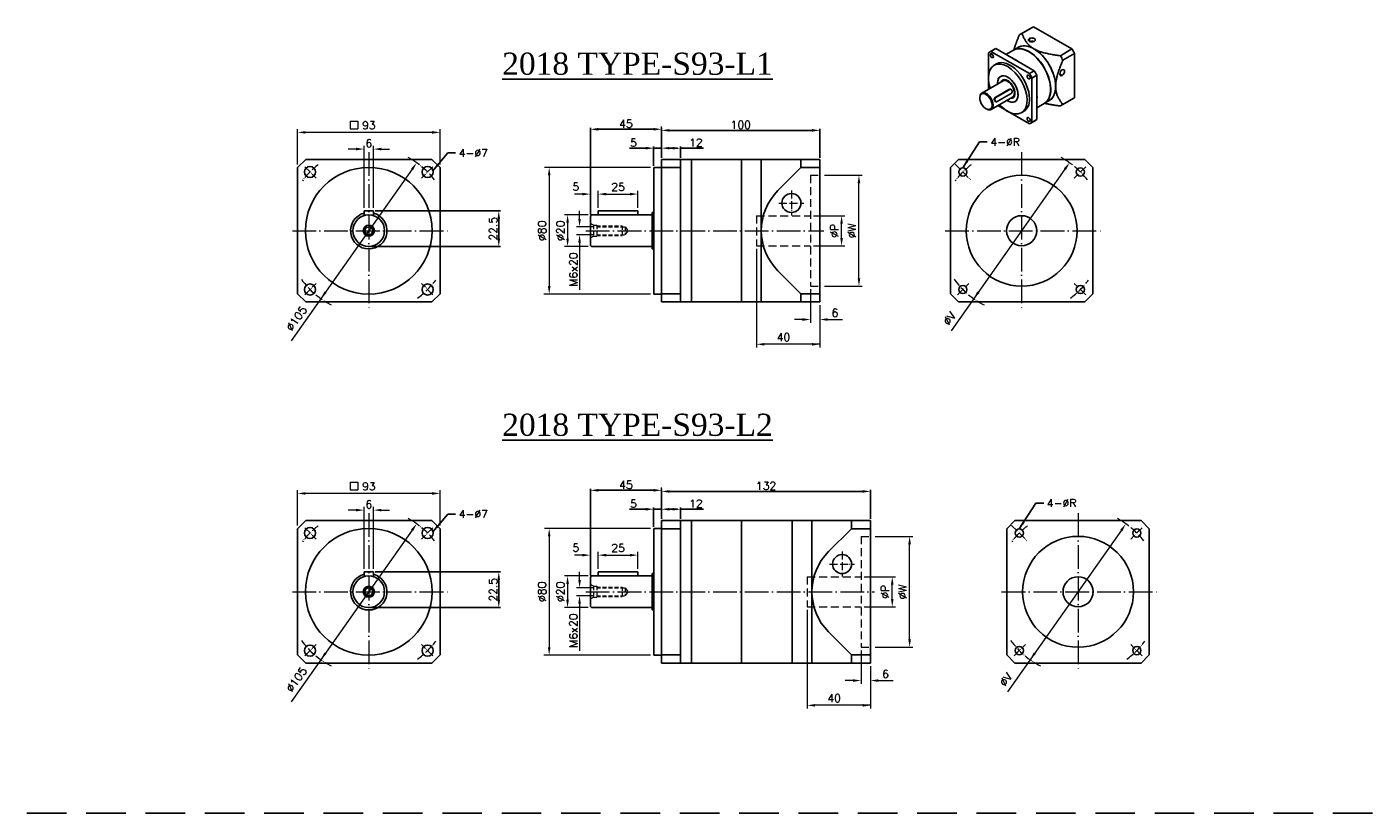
# Model space of a CAD drawing. Extents: x -154 to 1537, y -736 to 321.
# Tile 1 of 4: x -154 to 692, y -198 to 298. Entities that reach past the tile are written whole.
import ezdxf

# ---------------------------------------------------------------- set-up
doc = ezdxf.new("R2010")
doc.units = 0
doc.header["$LTSCALE"] = 10
doc.header["$MEASUREMENT"] = 0
doc.header["$PDMODE"] = 3
doc.header["$PDSIZE"] = 6
doc.linetypes.add('CEN', pattern=[0.67, 0.5, -0.08, 0.01, -0.08])
doc.linetypes.add('DASHED', pattern=[0.75, 0.5, -0.25])
doc.layers.get('0').update_dxf_attribs({"linetype": 'CONTINUOUS'})
doc.layers.get('DEFPOINTS').update_dxf_attribs({"linetype": 'CONTINUOUS'})
for name, color, linetype, lineweight in [('AM_0', 7, 'CONTINUOUS', 50), ('CEN', 6, 'CEN', 15), ('DASH', 1, 'DASHED', 15), ('DIM', 4, 'CONTINUOUS', 15)]:
    doc.layers.add(name, color=color, linetype=linetype, lineweight=lineweight)
doc.styles.get("Standard").update_dxf_attribs({"font": 'romans.shx', "bigfont": 'chineset.shx'})
doc.dimstyles.get("Standard").update_dxf_attribs({"dimtxt": 5, "dimasz": 5, "dimexe": 1, "dimexo": 1, "dimgap": 1, "dimtad": 1, "dimdsep": 46, "dimtxsty": 'Standard', "dimcen": 0, "dimadec": 0, "dimazin": 2, "dimtfac": 1, "dimtmove": 0, "dimatfit": 3, "dimfxl": 1, "dimtolj": 1, "dimtzin": 0, "dimarcsym": 0})

# ---------------------------------------------------------------- blocks, each defined once
blk = doc.blocks.new('*D0')
at = {"layer": 'DEFPOINTS', "color": 0, "transparency": 16777216}
for p in [(259.17, 221.73), (247.17, 214.59), (259.17, 214.59)]:
    blk.add_point(p, dxfattribs=at)
at = {"layer": 'DIM', "color": 0, "lineweight": -2, "transparency": 16777216}
for p, q in [((247.17, 215.59), (247.17, 222.73)), ((252.17, 221.73), (254.17, 221.73)), ((259.17, 215.59), (259.17, 222.73)), ((259.17, 221.73), (273.55, 221.73))]:
    blk.add_line(p, q, dxfattribs=at)
at = {"layer": 'DIM', "color": 0, "transparency": 16777216}
for points in [[(252.17, 222.56), (252.17, 220.9), (247.17, 221.73)], [(254.17, 222.56), (254.17, 220.9), (259.17, 221.73)]]:
    blk.add_solid(points, dxfattribs=at)
at = {"layer": 'DIM', "color": 0, "transparency": 16777216, "insert": (268.86, 225.23), "char_height": 5, "attachment_point": 5}
blk.add_mtext('\\A1;12', dxfattribs=at)
blk = doc.blocks.new('*D1')
at = {"layer": 'DEFPOINTS', "color": 0, "transparency": 16777216}
for p in [(242.17, 221.73), (247.17, 214.59), (242.17, 209.59)]:
    blk.add_point(p, dxfattribs=at)
at = {"layer": 'DIM', "color": 0, "lineweight": -2, "transparency": 16777216}
for p, q in [((237.17, 221.73), (226.84, 221.73)), ((242.17, 210.59), (242.17, 222.73)), ((247.17, 221.73), (242.17, 221.73)), ((247.17, 215.59), (247.17, 222.73)), ((252.17, 221.73), (257.17, 221.73))]:
    blk.add_line(p, q, dxfattribs=at)
at = {"layer": 'DIM', "color": 0, "transparency": 16777216}
for points in [[(237.17, 222.56), (237.17, 220.9), (242.17, 221.73)], [(252.17, 222.56), (252.17, 220.9), (247.17, 221.73)]]:
    blk.add_solid(points, dxfattribs=at)
at = {"layer": 'DIM', "color": 0, "transparency": 16777216, "insert": (229.51, 225.23), "char_height": 5, "attachment_point": 5}
blk.add_mtext('\\A1;5', dxfattribs=at)
blk = doc.blocks.new('*D2')
at = {"layer": 'DEFPOINTS', "color": 0, "transparency": 16777216}
for p in [(247.17, 233.68), (247.17, 214.59), (202.17, 178.89)]:
    blk.add_point(p, dxfattribs=at)
at = {"layer": 'DIM', "color": 0, "lineweight": -2, "transparency": 16777216}
for p, q in [((202.17, 179.89), (202.17, 234.68)), ((207.17, 233.68), (242.17, 233.68)), ((247.17, 215.59), (247.17, 234.68))]:
    blk.add_line(p, q, dxfattribs=at)
at = {"layer": 'DIM', "color": 0, "transparency": 16777216}
for points in [[(207.17, 234.52), (207.17, 232.85), (202.17, 233.68)], [(242.17, 234.52), (242.17, 232.85), (247.17, 233.68)]]:
    blk.add_solid(points, dxfattribs=at)
at = {"layer": 'DIM', "color": 0, "transparency": 16777216, "insert": (224.67, 237.18), "char_height": 5, "attachment_point": 5}
blk.add_mtext('\\A1;45', dxfattribs=at)
blk = doc.blocks.new('htreqgve')
at = {"layer": 'AM_0', "color": 7, "linetype": 'Continuous', "lineweight": 25}
for p, q in [((403.25, 348.17), (410.61, 352.42)), ((404.08, 348.59), (411.45, 352.84)), ((435.7, 338.84), (411.45, 352.84)), ((386.74, 338.64), (383.69, 336.87)), ((387.58, 339.06), (384.53, 337.3)), ((387.58, 339.06), (411.84, 325.06)), ((401.91, 339.9), (399.02, 338.23)), ((408.75, 343.64), (408.75, 345.4)), ((410.33, 343.27), (411.07, 343.7)), ((428.34, 334.59), (435.7, 338.84)), ((382.9, 336.36), (382.9, 313.34)), ((385.04, 335.68), (384.05, 335.11)), ((408.78, 323.3), (384.53, 337.3)), ((398.69, 338.05), (394.01, 335.35)), ((408.57, 337), (408.42, 337.09)), ((429.96, 331.77), (437.33, 336.03)), ((437.33, 308.02), (437.33, 336.03)), ((388.01, 329.39), (386.48, 328.51)), ((408.27, 322.27), (407.27, 321.7)), ((411.84, 325.06), (408.78, 323.3)), ((413.46, 322.25), (410.4, 320.48)), ((413.46, 322.25), (413.46, 294.24)), ((428.01, 322.99), (429.53, 322.11)), ((378.71, 310.92), (392.15, 318.68)), ((387.16, 308.22), (395.87, 313.25)), ((396.39, 313.23), (387.68, 308.2)), ((393.23, 319.26), (393.29, 319.45)), ((396.39, 313.23), (395.87, 313.25)), ((396.86, 313.35), (396.36, 313.37)), ((410.4, 292.48), (410.4, 320.48)), ((422.17, 313.45), (422.17, 313.27)), ((377.48, 307.85), (377.48, 308.2)), ((384.65, 300.63), (398.1, 308.39)), ((387.68, 308.2), (387.16, 308.22)), ((388.06, 305.52), (387.56, 305.53)), ((388.53, 305.64), (397.24, 310.67)), ((397.06, 307.79), (397.24, 307.71)), ((418.14, 304.37), (413.46, 301.67)), ((421.34, 306.23), (418.46, 304.57)), ((429.17, 303.25), (436.54, 307.51)), ((429.96, 303.77), (437.33, 308.02)), ((381.37, 301.1), (381.68, 300.92)), ((383.04, 300.57), (383.47, 300.35)), ((388.84, 303.05), (408.78, 291.54)), ((405.3, 299.45), (403.77, 298.57)), ((408.27, 295.45), (407.27, 294.88)), ((412.67, 293.73), (409.62, 291.96)), ((413.46, 294.24), (410.4, 292.48))]:
    blk.add_line(p, q, dxfattribs=at)
for points in [[(399, 338.22), (399.12, 338.61), (399.23, 339.01), (399.35, 339.4), (399.47, 339.8), (399.6, 340.19), (399.73, 340.58), (399.86, 340.98), (399.99, 341.37), (400.13, 341.76), (400.27, 342.15), (400.41, 342.55), (400.56, 342.94), (400.7, 343.33), (400.85, 343.73), (401.01, 344.12), (401.16, 344.51), (401.32, 344.9), (401.47, 345.3), (401.63, 345.69), (401.8, 346.08), (401.96, 346.48), (402.12, 346.87), (402.29, 347.26), (402.46, 347.65)], [(404.08, 348.59), (404.24, 348.15), (404.41, 347.71), (404.58, 347.28), (404.77, 346.85), (404.96, 346.41), (405.16, 345.98), (405.38, 345.55), (405.6, 345.13), (405.84, 344.71), (406.09, 344.28), (406.36, 343.87), (406.64, 343.45), (406.94, 343.04), (407.26, 342.63), (407.6, 342.23), (407.96, 341.83), (408.34, 341.43), (408.74, 341.05), (409.16, 340.67), (409.61, 340.31), (410.08, 339.95), (410.57, 339.6), (411.08, 339.27), (411.63, 338.94)], [(411.54, 343.5), (411.46, 343.55), (411.38, 343.59), (411.29, 343.63), (411.21, 343.66), (411.12, 343.69), (411.03, 343.71), (410.94, 343.72), (410.85, 343.73), (410.76, 343.74), (410.66, 343.74), (410.57, 343.73), (410.48, 343.73), (410.38, 343.71), (410.29, 343.7), (410.19, 343.68), (410.1, 343.65), (410.01, 343.63), (409.92, 343.6), (409.83, 343.57), (409.74, 343.53), (409.65, 343.5), (409.56, 343.46), (409.47, 343.42), (409.39, 343.38)], [(411.63, 338.94), (412.19, 338.63), (412.77, 338.33), (413.37, 338.05), (413.99, 337.78), (414.62, 337.52), (415.27, 337.28), (415.93, 337.05), (416.61, 336.83), (417.3, 336.62), (418, 336.43), (418.71, 336.24), (419.43, 336.07), (420.15, 335.9), (420.87, 335.75), (421.6, 335.6), (422.34, 335.47), (423.08, 335.34), (423.82, 335.21), (424.56, 335.09), (425.31, 334.98), (426.06, 334.88), (426.82, 334.77), (427.58, 334.68), (428.34, 334.59)], [(429.96, 331.77), (429.66, 331.07), (429.37, 330.37), (429.08, 329.66), (428.79, 328.96), (428.51, 328.26), (428.24, 327.55), (427.98, 326.85), (427.72, 326.14), (427.48, 325.44), (427.24, 324.74), (427.01, 324.03), (426.79, 323.33), (426.59, 322.62), (426.39, 321.92), (426.21, 321.21), (426.04, 320.51), (425.89, 319.81), (425.76, 319.12), (425.65, 318.43), (425.55, 317.75), (425.48, 317.08), (425.42, 316.42), (425.39, 315.77), (425.38, 315.12)], [(396.3, 313.37), (396.3, 313.37), (396.31, 313.37), (396.31, 313.37), (396.31, 313.37), (396.31, 313.37), (396.32, 313.37), (396.32, 313.37), (396.32, 313.37), (396.32, 313.37), (396.33, 313.37), (396.33, 313.37), (396.33, 313.37), (396.33, 313.37), (396.34, 313.37), (396.34, 313.37), (396.34, 313.37), (396.35, 313.37), (396.35, 313.37), (396.35, 313.37), (396.35, 313.37), (396.36, 313.37), (396.36, 313.37), (396.36, 313.37), (396.36, 313.37)], [(425.38, 315.12), (425.39, 314.49), (425.42, 313.88), (425.48, 313.28), (425.55, 312.7), (425.64, 312.13), (425.76, 311.58), (425.89, 311.04), (426.04, 310.52), (426.21, 310.01), (426.39, 309.51), (426.58, 309.03), (426.79, 308.56), (427.01, 308.11), (427.24, 307.67), (427.47, 307.24), (427.72, 306.82), (427.98, 306.41), (428.24, 306.01), (428.51, 305.62), (428.79, 305.23), (429.08, 304.86), (429.37, 304.49), (429.66, 304.12), (429.96, 303.77)], [(386.63, 306.62), (386.62, 306.67), (386.62, 306.71), (386.61, 306.76), (386.61, 306.8), (386.6, 306.85), (386.6, 306.89), (386.6, 306.94), (386.59, 306.99), (386.59, 307.03), (386.59, 307.08), (386.6, 307.12), (386.6, 307.17), (386.6, 307.21), (386.61, 307.26), (386.61, 307.3), (386.62, 307.35), (386.63, 307.39), (386.64, 307.43), (386.65, 307.48), (386.66, 307.52), (386.67, 307.56), (386.68, 307.6), (386.7, 307.64), (386.71, 307.68)], [(387.33, 305.58), (387.29, 305.59), (387.26, 305.61), (387.23, 305.63), (387.19, 305.65), (387.16, 305.67), (387.13, 305.69), (387.1, 305.72), (387.07, 305.74), (387.04, 305.77), (387.01, 305.8), (386.99, 305.83), (386.96, 305.87), (386.93, 305.9), (386.91, 305.94), (386.88, 305.97), (386.86, 306.01), (386.84, 306.05), (386.81, 306.09), (386.79, 306.13), (386.77, 306.18), (386.75, 306.22), (386.73, 306.27), (386.72, 306.31), (386.7, 306.36)], [(386.83, 307.9), (386.84, 307.92), (386.85, 307.93), (386.86, 307.95), (386.87, 307.96), (386.89, 307.98), (386.9, 307.99), (386.91, 308.01), (386.92, 308.02), (386.94, 308.04), (386.95, 308.05), (386.96, 308.07), (386.98, 308.08), (386.99, 308.09), (387.01, 308.11), (387.02, 308.12), (387.04, 308.13), (387.05, 308.14), (387.07, 308.15), (387.08, 308.17), (387.1, 308.18), (387.11, 308.19), (387.13, 308.2), (387.15, 308.21), (387.16, 308.22)], [(387.57, 305.53), (387.56, 305.53), (387.56, 305.53), (387.56, 305.53), (387.56, 305.53), (387.56, 305.53), (387.56, 305.53), (387.56, 305.53), (387.56, 305.53), (387.56, 305.53), (387.56, 305.53), (387.56, 305.53), (387.56, 305.53), (387.56, 305.53), (387.56, 305.53), (387.56, 305.53), (387.56, 305.53), (387.56, 305.53), (387.56, 305.53), (387.56, 305.53), (387.56, 305.53), (387.56, 305.53), (387.56, 305.53), (387.56, 305.53), (387.56, 305.53)], [(428.34, 302.83), (427.91, 302.88), (427.49, 302.93), (427.07, 302.99), (426.64, 303.04), (426.22, 303.1), (425.8, 303.15), (425.38, 303.21), (424.97, 303.28), (424.55, 303.34), (424.13, 303.4), (423.72, 303.47), (423.3, 303.54), (422.89, 303.61), (422.48, 303.68), (422.07, 303.76), (421.66, 303.84), (421.25, 303.92), (420.85, 304), (420.44, 304.08), (420.04, 304.17), (419.64, 304.26), (419.24, 304.36), (418.84, 304.45), (418.44, 304.55)]]:
    blk.add_lwpolyline(points, dxfattribs=at)
for centre, major_axis, ratio, start_param, end_param in [((416.21, 325.71), (-12.96, 22.46), 0.57735, 6.220521, 6.345849), ((423.57, 329.96), (-12.96, 22.46), 0.57735, 6.220521, 6.283185), ((399.71, 316.18), (-12.96, 22.46), 0.57735, 6.220521, 6.283185), ((408.42, 321.21), (-9.72, 16.84), 0.57735, 6.021386, 6.283185), ((408.57, 321.3), (-9.72, 16.83), 0.57735, 3.926991, 6.255678), ((408.42, 321.21), (9.72, -16.84), 0.57735, 0, 2.879793), ((411.63, 323.06), (-9.72, 16.84), 0.57735, 5.497787, 6.31652), ((411.63, 323.06), (-9.72, 16.83), 0.57735, 3.926991, 6.283185), ((410.28, 344.52), (-2.16, 0), 0.57735, 5.497787, 8.63938), ((410.28, 344.52), (2.16, 0), 0.57735, 5.497787, 8.63938), ((411.63, 323.06), (-9.72, 16.84), 0.57735, 3.926991, 5.497787), ((423.57, 329.96), (-12.96, 22.46), 0.57735, 4.649725, 4.775053), ((396.65, 314.42), (-12.96, 22.46), 0.57735, 6.220521, 6.345849), ((395.12, 313.54), (-8.64, 14.97), 0.57735, 3.926991, 7.068583), ((385.04, 334.54), (-0.7, 1.22), 0.57735, 3.926991, 7.068583), ((385.04, 334.54), (0.7, -1.22), 0.57735, 3.926991, 7.068583), ((396.65, 314.42), (-8.64, 14.97), 0.57735, 3.926991, 6.283185), ((399.86, 316.27), (9.72, -16.84), 0.57735, 2.206985, 2.505404), ((408.57, 321.3), (9.62, -16.65), 0.57735, 0.785398, 2.356194), ((416.21, 325.71), (12.96, -22.46), 0.57735, 1.508132, 1.63346), ((395.12, 313.54), (-4.59, 7.95), 0.57735, 4.825681, 7.150261), ((395.12, 313.54), (-4.59, 7.95), 0.57735, 3.926991, 7.068583), ((408.27, 321.12), (-0.7, 1.22), 0.57735, 3.926991, 7.068583), ((408.27, 321.12), (0.7, -1.22), 0.57735, 3.926991, 7.068583), ((396.65, 314.42), (-12.96, 22.46), 0.57735, 4.649725, 4.775053), ((399.71, 316.18), (12.96, -22.46), 0.57735, 1.508132, 1.63346), ((429.53, 323.88), (-1.08, -1.87), 0.57735, 3.926991, 7.068583), ((429.53, 323.88), (1.08, 1.87), 0.57735, 3.926991, 7.068583), ((395.12, 313.54), (8.64, -14.97), 0.57735, 3.926991, 4.361482), ((395.12, 313.54), (-4.59, 7.95), 0.57735, 0.785398, 0.867076), ((395.12, 313.54), (-3.24, 5.61), 0.57735, 4.825681, 6.694323), ((395.28, 313.62), (-3.24, 5.61), 0.57735, 0.023572, 0.411138), ((395.12, 313.54), (-3.13, 5.43), 0.57735, 5.939276, 6.606222), ((395.12, 313.54), (-2.97, 5.15), 0.57735, 5.939276, 6.283185), ((395.12, 313.54), (3.13, -5.43), 0.57735, 5.960149, 9.080869), ((395.12, 313.54), (2.97, -5.15), 0.57735, 0, 2.797684), ((395.12, 313.54), (4.59, -7.95), 0.57735, 5.416109, 7.967274), ((396.82, 311.95), (0.04, 1.4), 0.768686, 3.586533, 6.728126), ((395.12, 313.54), (3.24, -5.61), 0.57735, 5.872047, 7.967274), ((408.57, 321.3), (9.72, -16.83), 0.57735, 0.027508, 0.785398), ((411.63, 323.06), (9.72, -16.84), 0.57735, 6.24985, 7.068583), ((411.63, 323.06), (9.72, -16.83), 0.57735, 0, 0.785398), ((381.37, 305.6), (-2.76, 4.77), 0.57735, 5.939276, 9.080869), ((381.68, 305.77), (-2.97, 5.15), 0.57735, 5.939276, 7.068583), ((381.37, 305.6), (2.76, -4.77), 0.57735, 5.939276, 9.080869), ((381.68, 305.77), (-2.97, 5.15), 0.57735, 2.797684, 5.939276), ((388.11, 306.92), (-0.04, -1.4), 0.768686, 3.586533, 6.728126), ((395.12, 313.54), (8.64, -14.97), 0.57735, 5.063296, 7.068583), ((395.12, 313.54), (4.59, -7.95), 0.57735, 5.416109, 7.068583), ((395.28, 313.62), (3.24, -5.61), 0.57735, 5.872047, 5.939276), ((395.28, 313.62), (3.24, -5.61), 0.57735, 5.939276, 6.259613), ((396.65, 314.42), (8.64, -14.97), 0.57735, 0, 0.785398), ((399.86, 316.27), (9.72, -16.84), 0.57735, 0.636189, 0.934608), ((423.57, 329.96), (12.96, -22.46), 0.57735, 0, 0.062664), ((381.68, 305.77), (2.97, -5.15), 0.57735, 5.497787, 5.939276), ((416.21, 325.71), (12.96, -22.46), 0.57735, 6.220521, 6.345849), ((408.27, 294.3), (-0.7, 1.22), 0.57735, 3.926991, 7.068583), ((408.27, 294.3), (0.7, -1.22), 0.57735, 3.926991, 7.068583), ((396.65, 314.42), (12.96, -22.46), 0.57735, 6.220521, 6.345849), ((399.71, 316.18), (12.96, -22.46), 0.57735, 0, 0.062664)]:
    blk.add_ellipse(centre, major_axis=major_axis, ratio=ratio, start_param=start_param, end_param=end_param, dxfattribs=at)
blk = doc.blocks.new('*D4')
at = {"layer": 'DEFPOINTS', "color": 0, "transparency": 16777216}
for p in [(347.17, 232.99), (247.17, 214.59), (347.17, 214.59)]:
    blk.add_point(p, dxfattribs=at)
at = {"layer": 'DIM', "color": 0, "lineweight": -2, "transparency": 16777216}
for p, q in [((247.17, 215.59), (247.17, 233.99)), ((252.17, 232.99), (342.17, 232.99)), ((347.17, 215.59), (347.17, 233.99))]:
    blk.add_line(p, q, dxfattribs=at)
at = {"layer": 'DIM', "color": 0, "transparency": 16777216}
for points in [[(252.17, 233.83), (252.17, 232.16), (247.17, 232.99)], [(342.17, 233.83), (342.17, 232.16), (347.17, 232.99)]]:
    blk.add_solid(points, dxfattribs=at)
at = {"layer": 'DIM', "color": 0, "transparency": 16777216, "insert": (297.17, 236.49), "char_height": 5, "attachment_point": 5}
blk.add_mtext('\\A1;100', dxfattribs=at)
blk = doc.blocks.new('*D5')
at = {"layer": 'DEFPOINTS', "color": 0, "transparency": 16777216}
for p in [(65.23, 182.09), (62.23, 159.59), (144.34, 159.59)]:
    blk.add_point(p, dxfattribs=at)
at = {"layer": 'DIM', "color": 0, "lineweight": -2, "transparency": 16777216}
for p, q in [((66.23, 182.09), (145.34, 182.09)), ((144.34, 177.09), (144.34, 164.59)), ((63.23, 159.59), (145.34, 159.59))]:
    blk.add_line(p, q, dxfattribs=at)
at = {"layer": 'DIM', "color": 0, "transparency": 16777216}
for points in [[(143.51, 177.09), (145.18, 177.09), (144.34, 182.09)], [(143.51, 164.59), (145.18, 164.59), (144.34, 159.59)]]:
    blk.add_solid(points, dxfattribs=at)
at = {"layer": 'DIM', "color": 0, "transparency": 16777216, "insert": (140.84, 170.84), "char_height": 5, "attachment_point": 5, "rotation": 90}
blk.add_mtext('\\A1;22.5', dxfattribs=at)
blk = doc.blocks.new('*D7')
at = {"layer": 'DEFPOINTS', "color": 0, "transparency": 16777216}
for p in [(259.17, -6.3), (247.17, -13.43), (259.17, -13.43)]:
    blk.add_point(p, dxfattribs=at)
at = {"layer": 'DIM', "color": 0, "lineweight": -2, "transparency": 16777216}
for p, q in [((247.17, -12.43), (247.17, -5.3)), ((252.17, -6.3), (254.17, -6.3)), ((259.17, -12.43), (259.17, -5.3)), ((259.17, -6.3), (273.55, -6.3))]:
    blk.add_line(p, q, dxfattribs=at)
at = {"layer": 'DIM', "color": 0, "transparency": 16777216}
for points in [[(252.17, -5.46), (252.17, -7.13), (247.17, -6.3)], [(254.17, -5.46), (254.17, -7.13), (259.17, -6.3)]]:
    blk.add_solid(points, dxfattribs=at)
at = {"layer": 'DIM', "color": 0, "transparency": 16777216, "insert": (268.86, -2.8), "char_height": 5, "attachment_point": 5}
blk.add_mtext('\\A1;12', dxfattribs=at)
blk = doc.blocks.new('*D8')
at = {"layer": 'DEFPOINTS', "color": 0, "transparency": 16777216}
for p in [(242.17, -6.3), (247.17, -13.43), (242.17, -18.43)]:
    blk.add_point(p, dxfattribs=at)
at = {"layer": 'DIM', "color": 0, "lineweight": -2, "transparency": 16777216}
for p, q in [((237.17, -6.3), (226.84, -6.3)), ((242.17, -17.43), (242.17, -5.3)), ((247.17, -6.3), (242.17, -6.3)), ((247.17, -12.43), (247.17, -5.3)), ((252.17, -6.3), (257.17, -6.3))]:
    blk.add_line(p, q, dxfattribs=at)
at = {"layer": 'DIM', "color": 0, "transparency": 16777216}
for points in [[(237.17, -5.46), (237.17, -7.13), (242.17, -6.3)], [(252.17, -5.46), (252.17, -7.13), (247.17, -6.3)]]:
    blk.add_solid(points, dxfattribs=at)
at = {"layer": 'DIM', "color": 0, "transparency": 16777216, "insert": (229.51, -2.8), "char_height": 5, "attachment_point": 5}
blk.add_mtext('\\A1;5', dxfattribs=at)
blk = doc.blocks.new('*D9')
at = {"layer": 'DEFPOINTS', "color": 0, "transparency": 16777216}
for p in [(247.17, 5.66), (247.17, -13.43), (202.17, -49.13)]:
    blk.add_point(p, dxfattribs=at)
at = {"layer": 'DIM', "color": 0, "lineweight": -2, "transparency": 16777216}
for p, q in [((202.17, -48.13), (202.17, 6.66)), ((207.17, 5.66), (242.17, 5.66)), ((247.17, -12.43), (247.17, 6.66))]:
    blk.add_line(p, q, dxfattribs=at)
at = {"layer": 'DIM', "color": 0, "transparency": 16777216}
for points in [[(207.17, 6.49), (207.17, 4.83), (202.17, 5.66)], [(242.17, 6.49), (242.17, 4.83), (247.17, 5.66)]]:
    blk.add_solid(points, dxfattribs=at)
at = {"layer": 'DIM', "color": 0, "transparency": 16777216, "insert": (224.67, 9.16), "char_height": 5, "attachment_point": 5}
blk.add_mtext('\\A1;45', dxfattribs=at)
blk = doc.blocks.new('*D6')
at = {"layer": 'DEFPOINTS', "color": 0, "transparency": 16777216}
for p in [(379.17, 4.97), (247.17, -13.43), (379.17, -13.43)]:
    blk.add_point(p, dxfattribs=at)
at = {"layer": 'DIM', "color": 0, "lineweight": -2, "transparency": 16777216}
for p, q in [((247.17, -12.43), (247.17, 5.97)), ((252.17, 4.97), (374.17, 4.97)), ((379.17, -12.43), (379.17, 5.97))]:
    blk.add_line(p, q, dxfattribs=at)
at = {"layer": 'DIM', "color": 0, "transparency": 16777216}
for points in [[(252.17, 5.8), (252.17, 4.13), (247.17, 4.97)], [(374.17, 5.8), (374.17, 4.13), (379.17, 4.97)]]:
    blk.add_solid(points, dxfattribs=at)
at = {"layer": 'DIM', "color": 0, "transparency": 16777216, "insert": (313.17, 8.47), "char_height": 5, "attachment_point": 5}
blk.add_mtext('\\A1;132', dxfattribs=at)
blk = doc.blocks.new('*D10')
at = {"layer": 'DEFPOINTS', "color": 0, "transparency": 16777216}
for p in [(65.23, -45.93), (62.23, -68.43), (144.34, -68.43)]:
    blk.add_point(p, dxfattribs=at)
at = {"layer": 'DIM', "color": 0, "lineweight": -2, "transparency": 16777216}
for p, q in [((66.23, -45.93), (145.34, -45.93)), ((144.34, -50.93), (144.34, -63.43)), ((63.23, -68.43), (145.34, -68.43))]:
    blk.add_line(p, q, dxfattribs=at)
at = {"layer": 'DIM', "color": 0, "transparency": 16777216}
for points in [[(143.51, -50.93), (145.18, -50.93), (144.34, -45.93)], [(143.51, -63.43), (145.18, -63.43), (144.34, -68.43)]]:
    blk.add_solid(points, dxfattribs=at)
at = {"layer": 'DIM', "color": 0, "transparency": 16777216, "insert": (140.84, -57.18), "char_height": 5, "attachment_point": 5, "rotation": 90}
blk.add_mtext('\\A1;22.5', dxfattribs=at)

msp = doc.modelspace()

# ---------------------------------------------------------------- linework, layer by layer
for p, q in [((22.38, 214.593), (17.232, 209.446)), ((22.38, 214.593), (102.085, 214.593)), ((107.232, 209.446), (102.085, 214.593)), ((247.174, 214.593), (347.174, 214.593)), ((247.174, 214.593), (247.174, 124.593)), ((259.174, 214.593), (259.174, 124.593)), ((266.174, 214.593), (266.174, 124.593)), ((297.674, 214.593), (297.674, 124.593)), ((310.174, 214.593), (310.174, 124.593)), ((335.174, 214.593), (335.174, 209.446)), ((347.174, 214.593), (347.174, 124.593)), ((434.749, 214.593), (429.602, 209.446)), ((434.749, 214.593), (514.455, 214.593)), ((519.602, 209.446), (514.455, 214.593)), ((17.232, 209.446), (17.232, 129.74)), ((107.232, 209.446), (107.232, 129.74)), ((242.174, 209.593), (242.174, 129.593)), ((242.174, 209.593), (247.174, 209.593)), ((247.174, 209.446), (259.174, 209.446)), ((335.174, 209.446), (320.676, 194.949)), ((335.174, 209.446), (347.174, 209.446)), ((429.602, 209.446), (429.602, 129.74)), ((519.602, 209.446), (519.602, 129.74)), ((59.232, 182.093), (59.232, 179.133)), ((59.232, 182.093), (65.232, 182.093)), ((65.232, 182.093), (65.232, 179.133)), ((202.174, 178.893), (202.874, 179.593)), ((202.174, 178.893), (202.174, 160.293)), ((202.874, 179.593), (241.174, 179.593)), ((207.174, 182.093), (207.174, 179.593)), ((207.174, 182.093), (232.174, 182.093)), ((232.174, 182.093), (232.174, 179.593)), ((241.174, 181.093), (241.174, 158.093)), ((202.174, 160.293), (202.874, 159.593)), ((202.874, 159.593), (241.174, 159.593)), ((335.174, 129.74), (320.676, 144.238)), ((22.38, 124.593), (17.232, 129.74)), ((107.232, 129.74), (102.085, 124.593)), ((242.174, 129.593), (247.174, 129.593)), ((247.174, 129.74), (259.174, 129.74)), ((335.174, 129.74), (347.174, 129.74)), ((335.174, 129.74), (335.174, 124.593)), ((434.749, 124.593), (429.602, 129.74)), ((519.602, 129.74), (514.455, 124.593)), ((22.38, 124.593), (102.085, 124.593)), ((247.174, 124.593), (347.174, 124.593)), ((434.749, 124.593), (514.455, 124.593)), ((22.38, -13.431), (17.232, -18.578)), ((22.38, -13.431), (102.085, -13.431)), ((107.232, -18.578), (102.085, -13.431)), ((247.174, -13.431), (379.174, -13.431)), ((247.174, -13.431), (247.174, -103.431)), ((259.174, -13.431), (259.174, -103.431)), ((266.174, -13.431), (266.174, -103.431)), ((297.674, -13.431), (297.674, -103.431)), ((329.674, -13.431), (329.674, -103.431)), ((342.174, -13.431), (342.174, -103.431)), ((367.174, -13.431), (367.174, -18.578)), ((379.174, -13.431), (379.174, -103.431)), ((470.4, -13.431), (465.252, -18.578)), ((470.4, -13.431), (550.105, -13.431)), ((555.252, -18.578), (550.105, -13.431)), ((17.232, -18.578), (17.232, -98.283)), ((107.232, -18.578), (107.232, -98.283)), ((242.174, -18.431), (242.174, -98.431)), ((242.174, -18.431), (247.174, -18.431)), ((247.174, -18.578), (259.174, -18.578)), ((367.174, -18.578), (352.676, -33.075)), ((367.174, -18.578), (379.174, -18.578)), ((465.252, -18.578), (465.252, -98.283)), ((555.252, -18.578), (555.252, -98.283)), ((59.232, -45.931), (59.232, -48.891)), ((59.232, -45.931), (65.232, -45.931)), ((65.232, -45.931), (65.232, -48.891)), ((202.174, -49.131), (202.874, -48.431)), ((202.174, -49.131), (202.174, -67.731)), ((202.874, -48.431), (241.174, -48.431)), ((207.174, -45.931), (207.174, -48.431)), ((207.174, -45.931), (232.174, -45.931)), ((232.174, -45.931), (232.174, -48.431)), ((241.174, -46.931), (241.174, -69.931)), ((202.174, -67.731), (202.874, -68.431)), ((202.874, -68.431), (241.174, -68.431)), ((367.174, -98.283), (352.676, -83.786)), ((22.38, -103.431), (17.232, -98.283)), ((107.232, -98.283), (102.085, -103.431)), ((242.174, -98.431), (247.174, -98.431)), ((247.174, -98.283), (259.174, -98.283)), ((367.174, -98.283), (379.174, -98.283)), ((367.174, -98.283), (367.174, -103.431)), ((470.4, -103.431), (465.252, -98.283)), ((555.252, -98.283), (550.105, -103.431)), ((22.38, -103.431), (102.085, -103.431)), ((247.174, -103.431), (379.174, -103.431)), ((470.4, -103.431), (550.105, -103.431))]:
    msp.add_line(p, q)
at = {"ltscale": 3}
for p, q in [((241.174, 181.093), (242.174, 181.093)), ((241.174, 158.093), (242.174, 158.093)), ((241.174, -46.931), (242.174, -46.931)), ((241.174, -69.931), (242.174, -69.931))]:
    msp.add_line(p, q, dxfattribs=at)
at = {"color": 3, "linetype": 'DASHED', "ltscale": 5}
msp.add_line((-153.818, -198.283), (1537.106, -198.283), dxfattribs=at)
for centre, radius in [((25.109, 206.716), 3.5), ((62.232, 169.593), 40), ((99.356, 206.716), 3.5), ((437.479, 206.716), 2.6), ((474.602, 169.593), 35), ((511.725, 206.716), 2.6), ((329.174, 187.093), 6), ((62.232, 169.593), 10), ((474.602, 169.593), 9.5), ((62.232, 169.593), 3.5), ((62.232, 169.593), 2.5), ((25.109, 132.47), 3.5), ((99.356, 132.47), 3.5), ((437.479, 132.47), 2.6), ((511.725, 132.47), 2.6), ((25.109, -21.307), 3.5), ((62.232, -58.431), 40), ((99.356, -21.307), 3.5), ((473.129, -21.307), 2.6), ((510.252, -58.431), 35), ((547.375, -21.307), 2.6), ((361.174, -40.931), 6), ((62.232, -58.431), 10), ((510.252, -58.431), 9.5), ((62.232, -58.431), 3.5), ((62.232, -58.431), 2.5), ((25.109, -95.554), 3.5), ((99.356, -95.554), 3.5), ((473.129, -95.554), 2.6), ((547.375, -95.554), 2.6)]:
    msp.add_circle(centre, radius)
for centre, radius, start, end in [((346.031, 169.593), 35.858, 135, 225), ((62.232, 169.593), 11.5, 105.121665, 74.878335), ((378.031, -58.431), 35.858, 135, 225), ((62.232, -58.431), 11.5, 105.121665, 74.878335)]:
    msp.add_arc(centre, radius, start, end)
at = {"layer": 'CEN', "ltscale": 3}
for p, q in [((62.232, 219.194), (62.232, 120.042)), ((474.602, 219.194), (474.602, 120.042)), ((13.942, 169.593), (112.252, 169.593)), ((199.301, 169.593), (349.73, 169.593)), ((426.312, 169.593), (524.622, 169.593)), ((62.232, -8.829), (62.232, -107.982)), ((510.252, -8.829), (510.252, -107.982)), ((13.942, -58.431), (112.252, -58.431)), ((199.301, -58.431), (381.73, -58.431)), ((461.962, -58.431), (560.272, -58.431))]:
    msp.add_line(p, q, dxfattribs=at)
at = {"layer": 'CEN'}
for p, q in [((432.637, 211.559), (442.321, 201.874)), ((21.773, 210.053), (28.964, 202.862)), ((102.692, 210.053), (95.501, 202.862)), ((515.062, 210.053), (507.871, 202.862)), ((329.174, 195.002), (329.174, 179.184)), ((321.265, 187.093), (337.082, 187.093)), ((21.773, 129.134), (28.964, 136.324)), ((102.692, 129.134), (95.501, 136.324)), ((434.142, 129.134), (441.333, 136.324)), ((515.062, 129.134), (507.871, 136.324)), ((468.287, -16.465), (477.972, -26.15)), ((21.773, -17.971), (28.964, -25.162)), ((102.692, -17.971), (95.501, -25.162)), ((550.712, -17.971), (543.521, -25.162)), ((361.174, -33.022), (361.174, -48.839)), ((353.265, -40.931), (369.082, -40.931)), ((21.773, -98.89), (28.964, -91.699)), ((102.692, -98.89), (95.501, -91.699)), ((469.793, -98.89), (476.984, -91.699)), ((550.712, -98.89), (543.521, -91.699))]:
    msp.add_line(p, q, dxfattribs=at)
for centre, start, end in [((62.232, 169.593), 37.715344, 61.622169), ((474.602, 169.593), 37.715344, 61.622169), ((62.232, 169.593), 127.521118, 142.973885), ((474.602, 169.593), 127.521118, 142.973885), ((62.232, 169.593), 215.746034, 243.71206), ((62.232, 169.593), 305.928651, 323.58595), ((474.602, 169.593), 215.746034, 243.71206), ((474.602, 169.593), 305.928651, 323.58595), ((62.232, -58.431), 127.521118, 142.973885), ((62.232, -58.431), 37.715344, 61.622169), ((510.252, -58.431), 127.521118, 142.973885), ((510.252, -58.431), 37.715344, 61.622169), ((62.232, -58.431), 215.746034, 243.71206), ((62.232, -58.431), 305.928651, 323.58595), ((510.252, -58.431), 215.746034, 243.71206), ((510.252, -58.431), 305.928651, 323.58595)]:
    msp.add_arc(centre, 52.5, start, end, dxfattribs=at)
at = {"layer": 'DASH'}
for p, q in [((341.174, 204.593), (341.174, 134.593)), ((341.174, 204.593), (347.174, 204.593)), ((307.174, 179.093), (341.174, 179.093)), ((307.174, 179.093), (307.174, 160.093)), ((307.174, 160.093), (341.174, 160.093)), ((341.174, 134.593), (347.174, 134.593)), ((373.174, -23.431), (373.174, -93.431)), ((373.174, -23.431), (379.174, -23.431)), ((339.174, -48.931), (373.174, -48.931)), ((339.174, -48.931), (339.174, -67.931)), ((339.174, -67.931), (373.174, -67.931)), ((373.174, -93.431), (379.174, -93.431))]:
    msp.add_line(p, q, dxfattribs=at)
at = {"layer": 'DASH', "ltscale": 0.5}
for p, q in [((204.174, 173.093), (202.174, 174.248)), ((204.174, 173.093), (206.174, 173.093)), ((204.174, 173.093), (204.174, 166.093)), ((206.174, 173.093), (206.174, 166.093)), ((206.174, 172.593), (222.174, 172.593)), ((206.174, 172.093), (224.174, 172.093)), ((222.174, 172.593), (222.174, 166.593)), ((224.174, 172.093), (224.174, 167.093)), ((224.174, 172.093), (225.886, 169.593)), ((225.886, 169.593), (224.174, 167.093)), ((204.174, 166.093), (202.174, 164.938)), ((204.174, 166.093), (206.174, 166.093)), ((206.174, 167.093), (224.174, 167.093)), ((206.174, 166.593), (222.174, 166.593)), ((204.174, -54.931), (202.174, -53.776)), ((204.174, -54.931), (206.174, -54.931)), ((204.174, -54.931), (204.174, -61.931)), ((206.174, -54.931), (206.174, -61.931)), ((206.174, -55.431), (222.174, -55.431)), ((206.174, -55.931), (224.174, -55.931)), ((222.174, -55.431), (222.174, -61.431)), ((224.174, -55.931), (224.174, -60.931)), ((224.174, -55.931), (225.886, -58.431)), ((225.886, -58.431), (224.174, -60.931)), ((204.174, -61.931), (202.174, -63.085)), ((204.174, -61.931), (206.174, -61.931)), ((206.174, -60.931), (224.174, -60.931)), ((206.174, -61.431), (222.174, -61.431))]:
    msp.add_line(p, q, dxfattribs=at)
at = {"layer": 'DASH'}
for centre in [(62.232, 169.593), (62.232, -58.431)]:
    msp.add_circle(centre, 3, dxfattribs=at)
at = {"layer": 'DIM'}
for p, q in [((50.441, 238.895), (55.391, 238.895)), ((50.441, 238.895), (50.441, 233.945)), ((55.391, 238.895), (55.391, 233.945)), ((17.232, 211.446), (17.232, 233.702)), ((102.232, 231.702), (22.232, 231.702)), ((50.441, 233.945), (55.391, 233.945)), ((107.232, 211.446), (107.232, 233.702)), ((247.174, 216.593), (247.174, 235.509)), ((54.232, 221.171), (49.232, 221.171)), ((59.232, 184.093), (59.232, 223.171)), ((65.232, 184.093), (65.232, 223.171)), ((70.232, 221.171), (75.232, 221.171)), ((247.174, 216.593), (247.174, 223.612)), ((89.581, 208.43), (13.237, 100.017)), ((240.174, 209.593), (173.175, 209.593)), ((176.179, 204.593), (176.179, 134.593)), ((350.174, 204.593), (373.85, 204.593)), ((501.951, 208.43), (430.073, 106.36)), ((202.174, 180.893), (202.174, 194.723)), ((207.174, 184.093), (207.174, 194.723)), ((207.174, 184.093), (207.174, 194.723)), ((232.174, 184.093), (232.174, 194.723)), ((371.85, 139.593), (371.85, 199.593)), ((197.174, 192.723), (192.174, 192.723)), ((212.174, 192.723), (217.174, 192.723)), ((212.174, 192.723), (227.174, 192.723)), ((200.773, 179.593), (185.79, 179.593)), ((195.362, 177.093), (195.362, 182.093)), ((343.174, 179.093), (362.871, 179.093)), ((187.79, 174.593), (187.79, 164.593)), ((204.174, 172.093), (193.362, 172.093)), ((289.821, 169.593), (289.6, 169.814)), ((289.821, 169.593), (289.6, 169.372)), ((360.871, 165.093), (360.871, 174.093)), ((204.174, 167.093), (193.362, 167.093)), ((195.362, 162.093), (195.362, 132.23)), ((200.773, 159.593), (185.79, 159.593)), ((307.174, 158.093), (307.174, 95.886)), ((343.174, 160.093), (362.871, 160.093)), ((240.174, 129.593), (172.814, 129.593)), ((341.174, 132.593), (341.174, 111.518)), ((350.174, 134.593), (373.85, 134.593)), ((347.174, 122.593), (347.174, 111.518)), ((347.174, 122.593), (347.174, 95.886)), ((336.174, 113.518), (331.174, 113.518)), ((352.174, 113.518), (361.393, 113.518)), ((347.174, 97.886), (312.174, 97.886)), ((50.441, 10.872), (55.391, 10.872)), ((50.441, 10.872), (50.441, 5.922)), ((55.391, 10.872), (55.391, 5.922)), ((17.232, -16.578), (17.232, 5.679)), ((102.232, 3.679), (22.232, 3.679)), ((50.441, 5.922), (55.391, 5.922)), ((107.232, -16.578), (107.232, 5.679)), ((247.174, -11.431), (247.174, 7.486)), ((54.232, -6.853), (49.232, -6.853)), ((59.232, -43.931), (59.232, -4.853)), ((65.232, -43.931), (65.232, -4.853)), ((70.232, -6.853), (75.232, -6.853)), ((247.174, -11.431), (247.174, -4.411)), ((89.581, -19.594), (13.237, -128.007)), ((240.174, -18.431), (173.175, -18.431)), ((176.179, -23.431), (176.179, -93.431)), ((382.174, -23.431), (405.85, -23.431)), ((537.601, -19.594), (465.724, -121.664)), ((202.174, -47.131), (202.174, -33.301)), ((207.174, -43.931), (207.174, -33.301)), ((207.174, -43.931), (207.174, -33.301)), ((232.174, -43.931), (232.174, -33.301)), ((403.85, -88.431), (403.85, -28.431)), ((197.174, -35.301), (192.174, -35.301)), ((212.174, -35.301), (217.174, -35.301)), ((212.174, -35.301), (227.174, -35.301)), ((200.773, -48.431), (185.79, -48.431)), ((195.362, -50.931), (195.362, -45.931)), ((375.174, -48.931), (394.871, -48.931)), ((187.79, -53.431), (187.79, -63.431)), ((204.174, -55.931), (193.362, -55.931)), ((321.821, -58.431), (321.6, -58.209)), ((321.821, -58.431), (321.6, -58.652)), ((392.871, -62.931), (392.871, -53.931)), ((204.174, -60.931), (193.362, -60.931)), ((195.362, -65.931), (195.362, -95.793)), ((200.773, -68.431), (185.79, -68.431)), ((339.174, -69.931), (339.174, -132.138)), ((375.174, -67.931), (394.871, -67.931)), ((240.174, -98.431), (172.814, -98.431)), ((373.174, -95.431), (373.174, -116.505)), ((382.174, -93.431), (405.85, -93.431)), ((379.174, -105.431), (379.174, -116.505)), ((379.174, -105.431), (379.174, -132.138)), ((368.174, -114.505), (363.174, -114.505)), ((384.174, -114.505), (393.393, -114.505)), ((379.174, -130.138), (344.174, -130.138))]:
    msp.add_line(p, q, dxfattribs=at)
for points in [[(22.232, 232.536), (22.232, 230.869), (17.232, 231.702)], [(102.232, 232.536), (102.232, 230.869), (107.232, 231.702)], [(54.232, 222.004), (54.232, 220.337), (59.232, 221.171)], [(70.232, 222.004), (70.232, 220.337), (65.232, 221.171)], [(88.9, 208.91), (90.263, 207.95), (92.46, 212.518)], [(501.269, 208.91), (502.632, 207.95), (504.83, 212.518)], [(175.345, 204.593), (177.012, 204.593), (176.179, 209.593)], [(371.017, 199.593), (372.683, 199.593), (371.85, 204.593)], [(197.174, 193.556), (197.174, 191.889), (202.174, 192.723)], [(212.174, 193.556), (212.174, 191.889), (207.174, 192.723)], [(212.174, 193.556), (212.174, 191.889), (207.174, 192.723)], [(227.174, 193.556), (227.174, 191.889), (232.174, 192.723)], [(186.957, 174.593), (188.624, 174.593), (187.79, 179.593)], [(360.038, 174.093), (361.704, 174.093), (360.871, 179.093)], [(194.529, 177.093), (196.195, 177.093), (195.362, 172.093)], [(186.957, 164.593), (188.624, 164.593), (187.79, 159.593)], [(194.529, 162.093), (196.195, 162.093), (195.362, 167.093)], [(360.038, 165.093), (361.704, 165.093), (360.871, 160.093)], [(371.017, 139.593), (372.683, 139.593), (371.85, 134.593)], [(34.202, 131.236), (35.565, 130.277), (32.005, 126.668)], [(175.345, 134.593), (177.012, 134.593), (176.179, 129.593)], [(446.572, 131.236), (447.935, 130.277), (444.374, 126.668)], [(336.174, 114.352), (336.174, 112.685), (341.174, 113.518)], [(352.174, 114.352), (352.174, 112.685), (347.174, 113.518)], [(312.174, 98.719), (312.174, 97.053), (307.174, 97.886)], [(342.174, 98.719), (342.174, 97.053), (347.174, 97.886)], [(22.232, 4.512), (22.232, 2.845), (17.232, 3.679)], [(102.232, 4.512), (102.232, 2.845), (107.232, 3.679)], [(54.232, -6.02), (54.232, -7.686), (59.232, -6.853)], [(70.232, -6.02), (70.232, -7.686), (65.232, -6.853)], [(88.9, -19.114), (90.263, -20.074), (92.46, -15.506)], [(536.92, -19.114), (538.283, -20.074), (540.48, -15.506)], [(175.345, -23.431), (177.012, -23.431), (176.179, -18.431)], [(403.017, -28.431), (404.683, -28.431), (403.85, -23.431)], [(197.174, -34.468), (197.174, -36.134), (202.174, -35.301)], [(212.174, -34.468), (212.174, -36.134), (207.174, -35.301)], [(212.174, -34.468), (212.174, -36.134), (207.174, -35.301)], [(227.174, -34.468), (227.174, -36.134), (232.174, -35.301)], [(186.957, -53.431), (188.624, -53.431), (187.79, -48.431)], [(392.038, -53.931), (393.704, -53.931), (392.871, -48.931)], [(194.529, -50.931), (196.195, -50.931), (195.362, -55.931)], [(186.957, -63.431), (188.624, -63.431), (187.79, -68.431)], [(194.529, -65.931), (196.195, -65.931), (195.362, -60.931)], [(392.038, -62.931), (393.704, -62.931), (392.871, -67.931)], [(403.017, -88.431), (404.683, -88.431), (403.85, -93.431)], [(34.202, -96.788), (35.565, -97.747), (32.005, -101.355)], [(175.345, -93.431), (177.012, -93.431), (176.179, -98.431)], [(482.222, -96.788), (483.585, -97.747), (480.025, -101.355)], [(368.174, -113.672), (368.174, -115.339), (373.174, -114.505)], [(384.174, -113.672), (384.174, -115.339), (379.174, -114.505)], [(344.174, -129.304), (344.174, -130.971), (339.174, -130.138)], [(374.174, -129.304), (374.174, -130.971), (379.174, -130.138)]]:
    msp.add_solid(points, dxfattribs=at)

# ---------------------------------------------------------------- block references
msp.add_blockref('htreqgve', (70.719, -54.438), dxfattribs=at)

# ---------------------------------------------------------------- texts
at = {"char_height": 14, "width": 199.19534, "attachment_point": 1}
for s, insert in [('{\\fTimes New Roman|b0|i0|c136|p18;\\L2018 TYPE-S93-L1}', (146.479, 282.075)), ('{\\fTimes New Roman|b0|i0|c136|p18;\\L2018 TYPE-S93-L2}', (146.479, 54.051))]:
    msp.add_mtext(s, dxfattribs=dict(at, insert=insert))
at = {"layer": 'DIM', "char_height": 5}
for s, insert, attachment_point in [('\\A1;93', (62.232, 236.202), 5), ('4-%%cR', (454.902, 228.142), 1), ('\\A1;6', (62.232, 224.789), 5), ('4-%%c7', (119.09, 221.21), 1), ('\\A1;5', (193.051, 197.412), 5), ('\\A1;25', (219.674, 197.223), 5), ('\\A1;6', (356.697, 117.687), 5), ('40', (324.174, 102.386), 5), ('\\A1;93', (62.232, 8.179), 5), ('4-%%cR', (490.552, 0.118), 1), ('\\A1;6', (62.232, -3.235), 5), ('4-%%c7', (119.09, -6.814), 1), ('\\A1;5', (193.051, -30.611), 5), ('\\A1;25', (219.674, -30.801), 5), ('\\A1;6', (388.697, -110.337), 5), ('40', (356.174, -125.638), 5)]:
    msp.add_mtext(s, dxfattribs=dict(at, insert=insert, attachment_point=attachment_point))
at = {"layer": 'DIM', "char_height": 5, "attachment_point": 5}
for s, insert, rotation in [('%%c80', (171.679, 169.593), 90), ('%%c20', (183.29, 169.593), 90), ('%%cP', (356.371, 169.593), 90), ('%%cW', (367.35, 169.593), 90), ('M6x20', (191.469, 145.106), 90), ('\\A1;∅105', (16.566, 114.147), 54.846809), ('∅V', (428.935, 114.147), 55), ('%%c80', (171.679, -58.431), 90), ('%%c20', (183.29, -58.431), 90), ('%%cP', (388.371, -58.431), 90), ('%%cW', (399.35, -58.431), 90), ('M6x20', (191.469, -82.918), 90), ('\\A1;∅105', (16.566, -113.876), 54.846809), ('∅V', (464.586, -113.876), 55)]:
    msp.add_mtext(s, dxfattribs=dict(at, insert=insert, rotation=rotation))

# ---------------------------------------------------------------- dimensions: what is measured, and where the dimension line sits
at = {"layer": 'DIM'}
for base, p1, p2, picture, middle in [((247.174, 233.682), (202.174, 178.893), (247.174, 214.593), '*D2', (224.674, 237.182)), ((347.174, 232.992), (247.174, 214.593), (347.174, 214.593), '*D4', (297.174, 236.492)), ((242.174, 221.728), (247.174, 214.593), (242.174, 209.593), '*D1', (229.507, 225.228)), ((247.174, 5.658), (202.174, -49.131), (247.174, -13.431), '*D9', (224.674, 9.158)), ((379.174, 4.968), (247.174, -13.431), (379.174, -13.431), '*D6', (313.174, 8.468)), ((242.174, -6.295), (247.174, -13.431), (242.174, -18.431), '*D8', (229.507, -2.795))]:
    dim = msp.add_linear_dim(base=base, p1=p1, p2=p2, dimstyle='Standard', dxfattribs=at)
    dim.commit()
    dim.dimension.update_dxf_attribs({"geometry": picture, "text_midpoint": middle})
for base, p1, p2, picture, middle in [((259.174, 221.728), (247.174, 214.593), (259.174, 214.593), '*D0', (268.864, 221.728)), ((259.174, -6.295), (247.174, -13.431), (259.174, -13.431), '*D7', (268.864, -6.295))]:
    dim = msp.add_linear_dim(base=base, p1=p1, p2=p2, dimstyle='Standard', dxfattribs=at)
    dim.commit()
    dim.dimension.update_dxf_attribs({"geometry": picture, "text_midpoint": middle, "dimtype": 160})
for base, p1, p2, picture, middle in [((144.343, 159.593), (65.232, 182.093), (62.232, 159.593), '*D5', (140.843, 170.843)), ((144.343, -68.431), (65.232, -45.931), (62.232, -68.431), '*D10', (140.843, -57.181))]:
    dim = msp.add_linear_dim(base=base, p1=p1, p2=p2, angle=90, dimstyle='Standard', dxfattribs=at)
    dim.commit()
    dim.dimension.update_dxf_attribs({"geometry": picture, "text_midpoint": middle})

# ---------------------------------------------------------------- leaders
at = {"layer": 'DIM', "annotation_type": 0, "has_hookline": 1, "hookline_direction": 0}
for points, text_width in [([(437.479, 209.316), (447.902, 225.642), (452.902, 225.642)], 19.048), ([(102.506, 207.265), (112.09, 218.71), (117.09, 218.71)], 18.81), ([(473.129, -18.707), (483.552, -2.382), (488.552, -2.382)], 19.048), ([(102.506, -20.759), (112.09, -9.314), (117.09, -9.314)], 18.81)]:
    msp.add_leader(points, dimstyle='Standard', override={"dimtxt": 5, "dimasz": 5, "dimexe": 2, "dimexo": 2, "dimgap": 2, "dimtad": 0, "dimtih": 0, "dimtoh": 0, "dimdec": 3, "dimzin": 8, "dimtdec": 3, "dimtmove": 2}, dxfattribs=dict(at, text_width=text_width))

doc.saveas('drawing.dxf')
